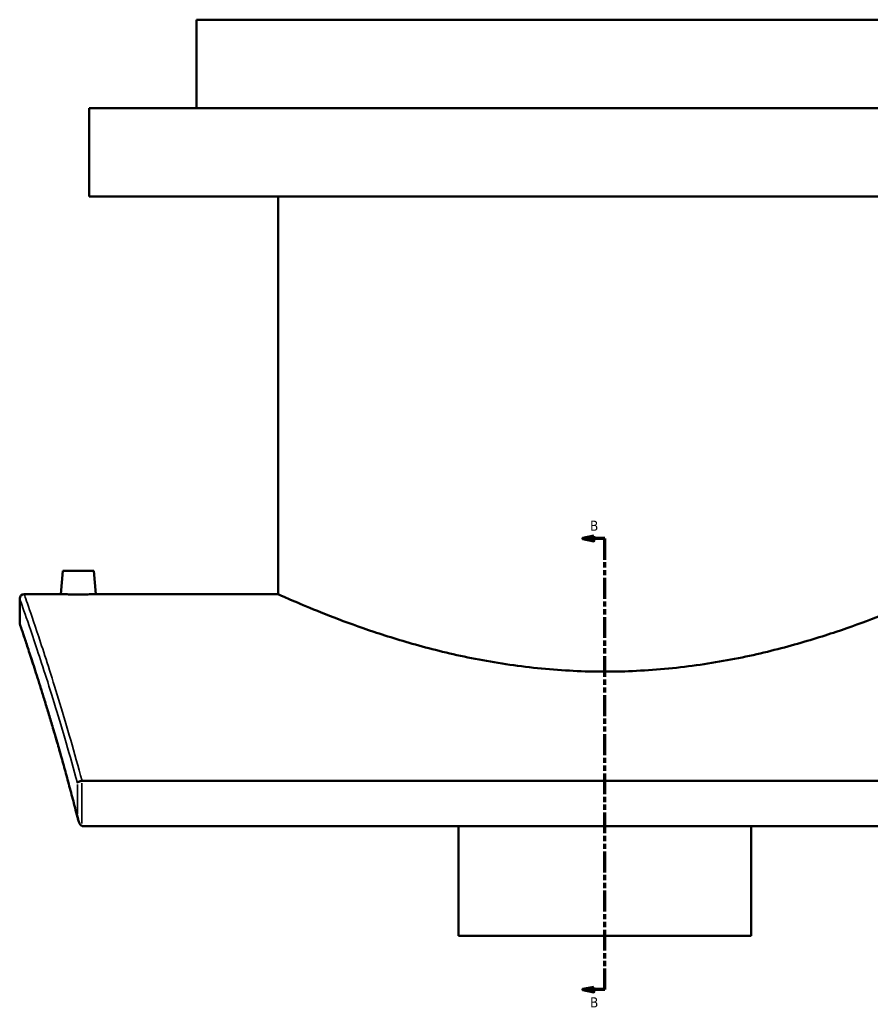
# Model space of a CAD drawing. Header units: millimetres. Extents: x -634 to 1180, y -305 to 954.
# Tile 1 of 12: x -634 to -249, y 52 to 498. Entities that reach past the tile are written whole.
import ezdxf

# ---------------------------------------------------------------- set-up
doc = ezdxf.new("R2010")
doc.units = ezdxf.units.MM
doc.linetypes.add('DOUBLE_DASH_CHAIN', pattern=[1.2403, 0.6614, -0.0827, 0.1654, -0.0827, 0.1654, -0.0827])
for name, color, linetype, lineweight in [('Section Line (ANSI)', 7, 'DOUBLE_DASH_CHAIN', 70), ('Visible (ANSI)', 7, 'Continuous', 50), ('Visible Narrow (ANSI)', 7, 'Continuous', 35)]:
    doc.layers.add(name, color=color, linetype=linetype, lineweight=lineweight)
doc.styles.add('Label Text (ANSI)', font='tahoma.ttf')

# ---------------------------------------------------------------- blocks, each defined once
blk = doc.blocks.new('2dTransSection0')
at = {"layer": 'Section Line (ANSI)', "linetype": 'Continuous'}
for p, q in [((-374.1, 263.77), (-379.1, 262.77)), ((-374.1, 261.77), (-374.1, 263.77)), ((-374.1, 262.77), (-379.1, 262.77)), ((-379.1, 262.77), (-374.1, 261.77)), ((-369.1, 262.77), (-374.1, 262.77)), ((-369.1, 253.18), (-369.1, 262.77)), ((-369.1, 58.61), (-369.1, 68.2)), ((-374.1, 59.61), (-379.1, 58.61)), ((-374.1, 58.61), (-379.1, 58.61)), ((-379.1, 58.61), (-374.1, 57.61)), ((-374.1, 57.61), (-374.1, 59.61)), ((-369.1, 58.61), (-374.1, 58.61))]:
    blk.add_line(p, q, dxfattribs=at)
at = {"layer": 'Section Line (ANSI)', "linetype": 'DOUBLE_DASH_CHAIN', "ltscale": 14.26161}
blk.add_line((-369.1, 58.61), (-369.1, 262.77), dxfattribs=at)
at = {"layer": 'Section Line (ANSI)', "linetype": 'Continuous', "flags": 128}
for points in [[(-374.1, 263.77), (-379.1, 262.77), (-374.1, 261.77), (-374.1, 263.77)], [(-374.1, 59.61), (-379.1, 58.61), (-374.1, 57.61), (-374.1, 59.61)]]:
    blk.add_lwpolyline(points, dxfattribs=at)
at = {"layer": 'Section Line (ANSI)'}
for points in [[(-374.1, 263.77), (-379.1, 262.77), (-374.1, 261.77), (-374.1, 263.77)], [(-374.1, 59.61), (-379.1, 58.61), (-374.1, 57.61), (-374.1, 59.61)]]:
    blk.add_solid(points, dxfattribs=at)
at = {"layer": 'Section Line (ANSI)', "char_height": 4.57, "attachment_point": 7, "style": 'Label Text (ANSI)'}
for insert in [(-375.85, 266.27), (-375.85, 50.54)]:
    blk.add_mtext('B', dxfattribs=dict(at, insert=insert))

msp = doc.modelspace()

# ---------------------------------------------------------------- linework, layer by layer
at = {"layer": 'Visible (ANSI)'}
for p, q in [((-184.1, 497.57), (-554.1, 497.57)), ((-554.1, 457.57), (-554.1, 497.57)), ((-135.6, 457.57), (-602.6, 457.57)), ((-602.6, 417.57), (-602.6, 457.57)), ((-135.6, 417.57), (-602.6, 417.57)), ((-517.1, 237.57), (-517.1, 417.57)), ((-614.6, 248.17), (-615.53, 237.57)), ((-600.6, 248.17), (-614.6, 248.17)), ((-600.6, 248.17), (-599.68, 237.57)), ((-632.1, 237.57), (-615.53, 237.57)), ((-599.68, 237.57), (-517.1, 237.57)), ((-634.1, 224.57), (-634.1, 235.57)), ((-132.34, 153.08), (-605.87, 153.08)), ((-605.2, 132.52), (-133.01, 132.52)), ((-435.35, 83.01), (-435.35, 132.52)), ((-302.85, 132.52), (-302.85, 83.01)), ((-435.35, 83.01), (-302.85, 83.01))]:
    msp.add_line(p, q, dxfattribs=at)
for centre, start, end in [((-632.1, 235.57), 90, 180), ((-632.1, 224.57), 180, 198.8483)]:
    msp.add_arc(centre, 2, start, end, dxfattribs=at)
for points, knots in [([(-599.68, 237.57), (-599.68, 237.57), (-599.88, 237.56), (-600.68, 237.54), (-601.29, 237.53), (-602.7, 237.51), (-603.59, 237.49), (-605.55, 237.47), (-606.61, 237.47), (-607.6, 237.47), (-608.6, 237.47), (-609.66, 237.47), (-611.62, 237.49), (-612.51, 237.51), (-613.91, 237.53), (-614.52, 237.54), (-615.33, 237.56), (-615.53, 237.57), (-615.53, 237.57)], [3.585402, 3.585402, 3.585402, 3.585402, 3.884149, 3.884149, 4.182897, 4.182897, 4.481716, 4.481716, 4.780536, 4.780536, 4.780536, 5.079355, 5.079355, 5.378174, 5.378174, 5.676922, 5.676922, 5.975669, 5.975669, 5.975669, 5.975669]), ([(-221.1, 237.57), (-221.1, 237.57), (-222.02, 237.15), (-225.83, 235.47), (-228.73, 234.2), (-236.32, 231.01), (-241.03, 229.08), (-251.85, 224.93), (-257.96, 222.7), (-270.95, 218.36), (-278.3, 216.08), (-294.32, 211.75), (-303, 209.7), (-321.19, 206.25), (-330.7, 204.85), (-349.94, 202.98), (-359.66, 202.52), (-378.55, 202.52), (-388.27, 202.98), (-407.51, 204.85), (-417.02, 206.25), (-435.2, 209.7), (-443.88, 211.75), (-459.91, 216.08), (-467.25, 218.36), (-480.25, 222.7), (-486.36, 224.93), (-497.18, 229.08), (-501.89, 231.01), (-509.48, 234.2), (-512.38, 235.47), (-516.19, 237.15), (-517.1, 237.57), (-517.1, 237.57)], [22.656238, 22.656238, 22.656238, 22.656238, 25.485899, 25.485899, 28.315561, 28.315561, 31.145223, 31.145223, 33.974884, 33.974884, 36.809282, 36.809282, 39.64368, 39.64368, 42.478078, 42.478078, 45.312475, 45.312475, 48.146873, 48.146873, 50.981271, 50.981271, 53.815669, 53.815669, 56.650066, 56.650066, 59.479728, 59.479728, 62.30939, 62.30939, 65.139051, 65.139051, 67.968713, 67.968713, 67.968713, 67.968713]), ([(-607.7, 135.69), (-608.41, 138.47), (-609.11, 141.18), (-610.5, 146.51), (-611.2, 149.12), (-612.57, 154.21), (-613.25, 156.7), (-614.6, 161.56), (-615.27, 163.93), (-616.58, 168.55), (-617.23, 170.8), (-618.5, 175.17), (-619.13, 177.29), (-620.36, 181.4), (-620.96, 183.4), (-622.13, 187.25), (-622.7, 189.11), (-623.8, 192.69), (-624.34, 194.41), (-625.38, 197.72), (-625.88, 199.3), (-626.85, 202.33), (-627.31, 203.78), (-628.2, 206.52), (-628.62, 207.82), (-629.43, 210.27), (-629.8, 211.42), (-630.52, 213.58), (-630.85, 214.58), (-631.47, 216.44), (-631.75, 217.29), (-632.28, 218.84), (-632.51, 219.55), (-632.93, 220.79), (-633.12, 221.34), (-633.52, 222.51), (-633.7, 223.04), (-633.94, 223.74), (-634, 223.92), (-634, 223.92)], [4.614496, 4.614496, 4.614496, 4.614496, 5.836241, 5.836241, 7.057986, 7.057986, 8.279731, 8.279731, 9.501476, 9.501476, 10.723221, 10.723221, 11.944966, 11.944966, 13.166711, 13.166711, 14.388456, 14.388456, 15.610201, 15.610201, 16.831946, 16.831946, 18.053691, 18.053691, 19.275436, 19.275436, 20.497181, 20.497181, 21.718926, 21.718926, 22.940671, 22.940671, 24.162416, 24.162416, 25.384161, 25.384161, 27.216779, 27.216779, 29.049396, 29.049396, 29.049396, 29.049396]), ([(-606.03, 153.08), (-606.27, 153.05), (-606.51, 153), (-606.97, 152.88), (-607.19, 152.8), (-607.52, 152.63), (-607.65, 152.55), (-607.85, 152.37), (-607.93, 152.28), (-607.97, 152.19), (-607.97, 152.19), (-607.98, 152.19)], [-0.2825041, -0.2825041, -0.2825041, -0.2825041, -0.2090555, -0.2090555, -0.1293966, -0.1293966, -0.0651571, -0.0651571, 0, 0, 0.0006958, 0.0006958, 0.0006958, 0.0006958]), ([(-607.98, 137.23), (-607.97, 137.23), (-607.97, 137.22), (-607.91, 136.61), (-607.79, 135.98), (-607.45, 134.8), (-607.24, 134.28), (-606.82, 133.53), (-606.63, 133.26), (-606.31, 132.94), (-606.18, 132.83), (-606.03, 132.75)], [-0.3738504, -0.3738504, -0.3738504, -0.3738504, -0.3729023, -0.3729023, -0.2531683, -0.2531683, -0.1367687, -0.1367687, -0.0505342, -0.0505342, 0, 0, 0, 0]), ([(-605.2, 132.52), (-605.4, 132.52), (-605.6, 132.56), (-605.87, 132.66), (-605.95, 132.7), (-606.03, 132.75)], [0, 0, 0, 0, 0.05956223, 0.05956223, 0.0871567, 0.0871567, 0.0871567, 0.0871567])]:
    msp.add_open_spline(points, degree=3, knots=knots, dxfattribs=at)
msp.add_open_spline([(-606.03, 153.08), (-605.98, 153.08), (-605.92, 153.08), (-605.87, 153.08)], degree=3, dxfattribs=at)
at = {"layer": 'Visible Narrow (ANSI)'}
for p, q in [((-606.03, 133.76), (-606.03, 152.06)), ((-607.98, 151.44), (-607.98, 137.98))]:
    msp.add_line(p, q, dxfattribs=at)
for points, knots in [([(-605.87, 153.08), (-609.36, 166.06), (-612.76, 177.76), (-619.19, 198.93), (-622.18, 208.21), (-627.01, 222.85), (-628.9, 228.34), (-631.45, 235.7), (-632.1, 237.57), (-632.1, 237.57)], [-55.923741, -55.923741, -55.923741, -55.923741, -50.041592, -50.041592, -43.791, -43.791, -37.767846, -37.767846, -31.744709, -31.744709, -31.744709, -31.744709]), ([(-634.1, 235.57), (-634.1, 235.57), (-633.44, 233.71), (-630.89, 226.4), (-629, 220.94), (-624.16, 206.39), (-621.16, 197.17), (-614.76, 176.28), (-611.41, 164.85), (-607.98, 152.19)], [31.744709, 31.744709, 31.744709, 31.744709, 37.767846, 37.767846, 43.791, 43.791, 50.041592, 50.041592, 55.833206, 55.833206, 55.833206, 55.833206]), ([(-607.98, 137.23), (-608.26, 138.35), (-608.55, 139.46), (-612.31, 154.03), (-615.72, 166.14), (-621.94, 187.21), (-624.75, 196.17), (-629.31, 210.32), (-631.08, 215.64), (-633.48, 222.76), (-634.1, 224.57), (-634.1, 224.57)], [4.768518, 4.768518, 4.768518, 4.768518, 5.262824, 5.262824, 11.313661, 11.313661, 17.364503, 17.364503, 23.206962, 23.206962, 29.049396, 29.049396, 29.049396, 29.049396])]:
    msp.add_open_spline(points, degree=3, knots=knots, dxfattribs=at)

# ---------------------------------------------------------------- block references
at = {"layer": 'Section Line (ANSI)'}
msp.add_blockref('2dTransSection0', (0, 0), dxfattribs=at)

doc.saveas('drawing.dxf')
